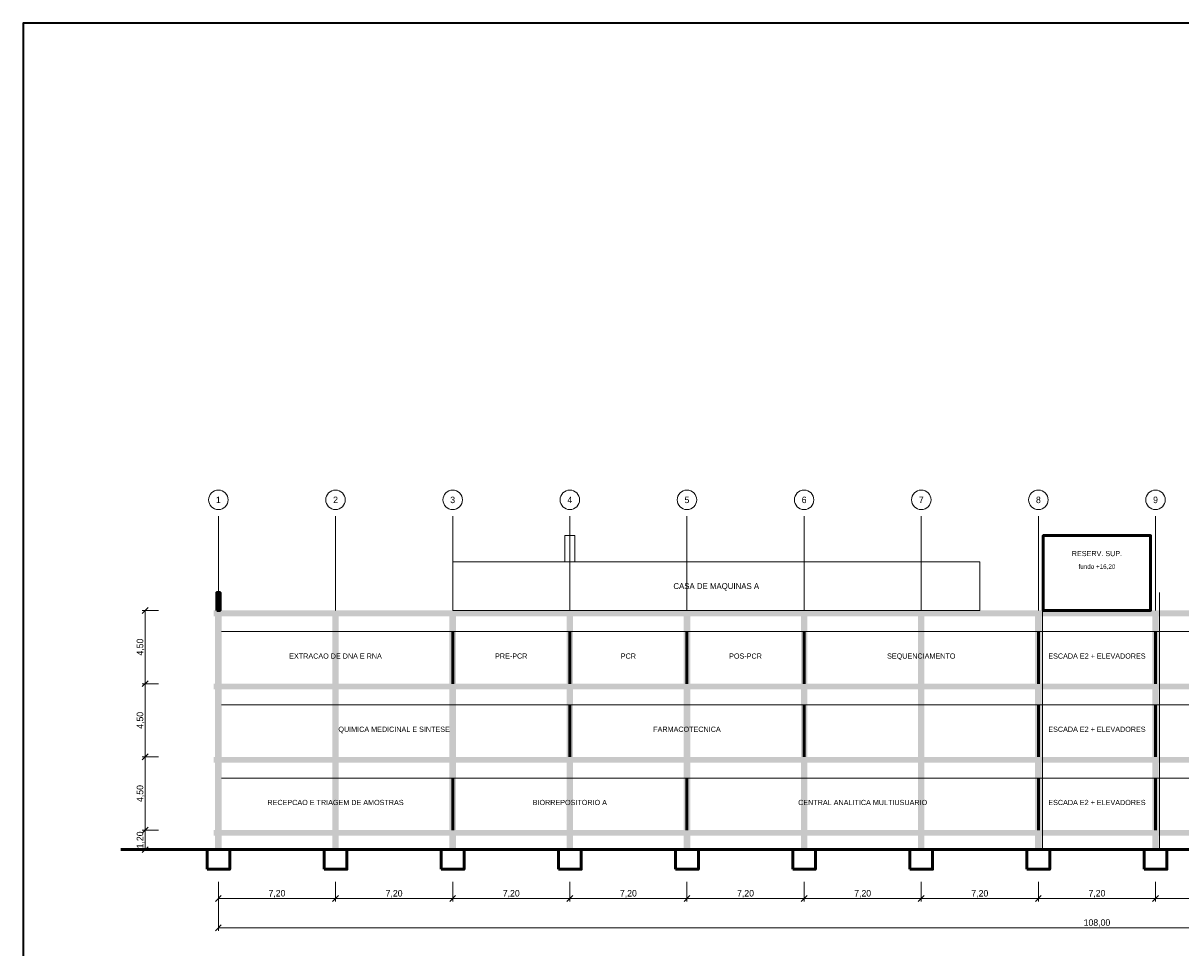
# Model space of a CAD drawing. Header units: metres. Extents: x -12 to 152, y -66 to 49.
# Tile 2 of 4: x -12 to 59, y -8 to 49. Entities that reach past the tile are written whole.
import ezdxf
from ezdxf.enums import TextEntityAlignment as Align

# ---------------------------------------------------------------- set-up
doc = ezdxf.new("R2010")
doc.units = ezdxf.units.M
for name, color, linetype, lineweight, true_color in [('COTA', 8, 'Continuous', 13, 0x6a6a6a), ('EIXO', 8, 'Continuous', 13, 0x6a6a6a), ('ESQUADRIA', 4, 'Continuous', 18, 0x007f9f), ('MOBILIA', 9, 'Continuous', 13, 0xa8a8a8)]:
    doc.layers.add(name, color=color, linetype=linetype, lineweight=lineweight, true_color=true_color)
for name, color, linetype, lineweight in [('FOLHA', 7, 'Continuous', 35), ('PAREDE', 7, 'Continuous', 50), ('PILAR', 7, 'Continuous', 35), ('TEXTO', 7, 'Continuous', 18)]:
    doc.layers.add(name, color=color, linetype=linetype, lineweight=lineweight)

msp = doc.modelspace()

# ---------------------------------------------------------------- hatches: boundary and pattern name
at = {"layer": 'PILAR'}
for points in [[(-0.3, 12.35), (108.3, 12.35), (108.3, 12.7), (-0.3, 12.7)], [(-0.2, -2), (0.2, -2), (0.2, 12.7), (-0.2, 12.7)], [(7, -2), (7.4, -2), (7.4, 12.7), (7, 12.7)], [(14.2, -2), (14.6, -2), (14.6, 12.7), (14.2, 12.7)], [(21.4, -2), (21.8, -2), (21.8, 12.7), (21.4, 12.7)], [(28.6, -2), (29, -2), (29, 12.7), (28.6, 12.7)], [(35.8, -2), (36.2, -2), (36.2, 12.7), (35.8, 12.7)], [(43, -2), (43.4, -2), (43.4, 12.7), (43, 12.7)], [(50.2, -2), (50.6, -2), (50.6, 12.7), (50.2, 12.7)], [(57.4, -2), (57.8, -2), (57.8, 12.7), (57.4, 12.7)], [(-0.3, 7.85), (108.3, 7.85), (108.3, 8.2), (-0.3, 8.2)], [(-0.3, 3.35), (108.3, 3.35), (108.3, 3.7), (-0.3, 3.7)], [(-0.3, -1.15), (108.3, -1.15), (108.3, -0.8), (-0.3, -0.8)]]:
    msp.add_hatch(color=7, dxfattribs=at).paths.add_polyline_path(points)

# ---------------------------------------------------------------- linework, layer by layer
at = {"layer": 'COTA'}
for p, q in [((-4.68, 12.52), (-4.32, 12.88)), ((-3.68, 12.7), (-4.68, 12.7)), ((-4.5, 8.2), (-4.5, 12.7)), ((-4.68, 8.02), (-4.32, 8.38)), ((-4.68, 8.02), (-4.32, 8.38)), ((-3.68, 8.2), (-4.68, 8.2)), ((-3.68, 8.2), (-4.68, 8.2)), ((-4.5, 3.7), (-4.5, 8.2)), ((-4.68, 3.52), (-4.32, 3.88)), ((-4.68, 3.52), (-4.32, 3.88)), ((-3.68, 3.7), (-4.68, 3.7)), ((-3.68, 3.7), (-4.68, 3.7)), ((-4.5, -0.8), (-4.5, 3.7)), ((-4.68, -0.98), (-4.32, -0.62)), ((-4.68, -0.98), (-4.32, -0.62)), ((-3.68, -0.8), (-4.68, -0.8)), ((-3.68, -0.8), (-4.68, -0.8)), ((-4.5, -2), (-4.5, -0.8)), ((-4.68, -2.18), (-4.32, -1.82)), ((-3.68, -2), (-4.68, -2)), ((0, -3.98), (0, -5.18)), ((0, -3.98), (0, -6.98)), ((7.2, -3.98), (7.2, -5.18)), ((7.2, -3.98), (7.2, -5.18)), ((14.4, -3.98), (14.4, -5.18)), ((14.4, -3.98), (14.4, -5.18)), ((21.6, -3.98), (21.6, -5.18)), ((21.6, -3.98), (21.6, -5.18)), ((28.8, -3.98), (28.8, -5.18)), ((28.8, -3.98), (28.8, -5.18)), ((36, -3.98), (36, -5.18)), ((36, -3.98), (36, -5.18)), ((43.2, -3.98), (43.2, -5.18)), ((43.2, -3.98), (43.2, -5.18)), ((50.4, -3.98), (50.4, -5.18)), ((50.4, -3.98), (50.4, -5.18)), ((57.6, -3.98), (57.6, -5.18)), ((57.6, -3.98), (57.6, -5.18)), ((-0.18, -5.18), (0.18, -4.82)), ((7.02, -5.18), (7.38, -4.82)), ((7.02, -5.18), (7.38, -4.82)), ((14.22, -5.18), (14.58, -4.82)), ((14.22, -5.18), (14.58, -4.82)), ((21.42, -5.18), (21.78, -4.82)), ((21.42, -5.18), (21.78, -4.82)), ((28.62, -5.18), (28.98, -4.82)), ((28.62, -5.18), (28.98, -4.82)), ((35.82, -5.18), (36.18, -4.82)), ((35.82, -5.18), (36.18, -4.82)), ((43.02, -5.18), (43.38, -4.82)), ((43.02, -5.18), (43.38, -4.82)), ((50.22, -5.18), (50.58, -4.82)), ((50.22, -5.18), (50.58, -4.82)), ((57.42, -5.18), (57.78, -4.82)), ((57.42, -5.18), (57.78, -4.82)), ((0, -5), (7.2, -5)), ((7.2, -5), (14.4, -5)), ((14.4, -5), (21.6, -5)), ((21.6, -5), (28.8, -5)), ((28.8, -5), (36, -5)), ((36, -5), (43.2, -5)), ((43.2, -5), (50.4, -5)), ((50.4, -5), (57.6, -5)), ((57.6, -5), (64.8, -5)), ((-0.18, -6.98), (0.18, -6.62)), ((0, -6.8), (108, -6.8))]:
    msp.add_line(p, q, dxfattribs=at)
at = {"layer": 'EIXO'}
for p, q in [((0, 12.7), (0, 18.5)), ((7.2, 12.7), (7.2, 18.5)), ((14.4, 12.7), (14.4, 18.5)), ((21.6, 12.7), (21.6, 18.5)), ((28.8, 12.7), (28.8, 18.5)), ((36, 12.7), (36, 18.5)), ((43.2, 12.7), (43.2, 18.5)), ((50.4, 12.7), (50.4, 18.5)), ((57.6, 12.7), (57.6, 18.5)), ((50.65, -2), (50.65, 13.8)), ((57.85, -2), (57.85, 13.8))]:
    msp.add_line(p, q, dxfattribs=at)
for centre in [(0, 19.5), (7.2, 19.5), (14.4, 19.5), (21.6, 19.5), (28.8, 19.5), (36, 19.5), (43.2, 19.5), (50.4, 19.5), (57.6, 19.5)]:
    msp.add_circle(centre, 0.6, dxfattribs=at)
at = {"layer": 'ESQUADRIA'}
for p, q in [((0.2, 11.4), (107.8, 11.4)), ((0.2, 6.9), (107.8, 6.9)), ((0.2, 2.4), (107.8, 2.4))]:
    msp.add_line(p, q, dxfattribs=at)
at = {"layer": 'FOLHA'}
msp.add_lwpolyline([(-12, -66), (152.2, -66), (152.2, 48.8), (-12, 48.8)], close=True, dxfattribs=at)
at = {"layer": 'MOBILIA'}
for points in [[(21.3, 15.7), (21.9, 15.7), (21.9, 17.3), (21.3, 17.3)], [(14.4, 12.7), (46.8, 12.7), (46.8, 15.7), (14.4, 15.7)]]:
    msp.add_lwpolyline(points, close=True, dxfattribs=at)
at = {"layer": 'PAREDE'}
for p, q in [((14.4, 8.2), (14.4, 11.4)), ((21.6, 8.2), (21.6, 11.4)), ((28.8, 8.2), (28.8, 11.4)), ((36, 8.2), (36, 11.4)), ((50.4, 8.2), (50.4, 11.4)), ((57.6, 8.2), (57.6, 11.4)), ((21.6, 3.7), (21.6, 6.9)), ((36, 3.7), (36, 6.9)), ((50.4, 3.7), (50.4, 6.9)), ((57.6, 3.7), (57.6, 6.9)), ((14.4, -0.8), (14.4, 2.4)), ((28.8, -0.8), (28.8, 2.4)), ((50.4, -0.8), (50.4, 2.4)), ((57.6, -0.8), (57.6, 2.4)), ((-6, -2), (114, -2))]:
    msp.add_line(p, q, dxfattribs=at)
for points in [[(50.7, 12.7), (57.3, 12.7), (57.3, 17.3), (50.7, 17.3)], [(-0.1, 12.7), (0.1, 12.7), (0.1, 13.8), (-0.1, 13.8)], [(-0.7, -3.2), (0.7, -3.2), (0.7, -2), (-0.7, -2)], [(6.5, -3.2), (7.9, -3.2), (7.9, -2), (6.5, -2)], [(13.7, -3.2), (15.1, -3.2), (15.1, -2), (13.7, -2)], [(20.9, -3.2), (22.3, -3.2), (22.3, -2), (20.9, -2)], [(28.1, -3.2), (29.5, -3.2), (29.5, -2), (28.1, -2)], [(35.3, -3.2), (36.7, -3.2), (36.7, -2), (35.3, -2)], [(42.5, -3.2), (43.9, -3.2), (43.9, -2), (42.5, -2)], [(49.7, -3.2), (51.1, -3.2), (51.1, -2), (49.7, -2)], [(56.9, -3.2), (58.3, -3.2), (58.3, -2), (56.9, -2)]]:
    msp.add_lwpolyline(points, close=True, dxfattribs=at)

# ---------------------------------------------------------------- texts
at = {"layer": 'COTA'}
for s, p in [('4,50', (-4.82, 10.45)), ('4,50', (-4.82, 5.95)), ('4,50', (-4.82, 1.45)), ('1,20', (-4.82, -1.4))]:
    msp.add_text(s, height=0.4, rotation=90, dxfattribs=at).set_placement(p, align=Align.MIDDLE_CENTER)
for s, p in [('7,20', (3.6, -4.68)), ('7,20', (10.8, -4.68)), ('7,20', (18, -4.68)), ('7,20', (25.2, -4.68)), ('7,20', (32.4, -4.68)), ('7,20', (39.6, -4.68)), ('7,20', (46.8, -4.68)), ('7,20', (54, -4.68)), ('108,00', (54, -6.48))]:
    msp.add_text(s, height=0.4, dxfattribs=at).set_placement(p, align=Align.MIDDLE_CENTER)
at = {"layer": 'EIXO'}
for s, p in [('1', (0, 19.5)), ('2', (7.2, 19.5)), ('3', (14.4, 19.5)), ('4', (21.6, 19.5)), ('5', (28.8, 19.5)), ('6', (36, 19.5)), ('7', (43.2, 19.5)), ('8', (50.4, 19.5)), ('9', (57.6, 19.5))]:
    msp.add_text(s, height=0.4, dxfattribs=at).set_placement(p, align=Align.MIDDLE_CENTER)
at = {"layer": 'TEXTO'}
for s, height, p in [('RESERV. SUP.', 0.32, (54, 16.2)), ('fundo +16,20', 0.28, (54, 15.4)), ('CASA DE MAQUINAS A', 0.36, (30.6, 14.2)), ('EXTRACAO DE DNA E RNA', 0.32, (7.2, 9.9)), ('PRE-PCR', 0.32, (18, 9.9)), ('PCR', 0.32, (25.2, 9.9)), ('POS-PCR', 0.32, (32.4, 9.9)), ('SEQUENCIAMENTO', 0.32, (43.2, 9.9)), ('ESCADA E2 + ELEVADORES', 0.32, (54, 9.9)), ('QUIMICA MEDICINAL E SINTESE', 0.32, (10.8, 5.4)), ('FARMACOTECNICA', 0.32, (28.8, 5.4)), ('ESCADA E2 + ELEVADORES', 0.32, (54, 5.4)), ('RECEPCAO E TRIAGEM DE AMOSTRAS', 0.32, (7.2, 0.9)), ('BIORREPOSITORIO A', 0.32, (21.6, 0.9)), ('CENTRAL ANALITICA MULTIUSUARIO', 0.32, (39.6, 0.9)), ('ESCADA E2 + ELEVADORES', 0.32, (54, 0.9))]:
    msp.add_text(s, height=height, dxfattribs=at).set_placement(p, align=Align.MIDDLE_CENTER)

doc.saveas('drawing.dxf')
